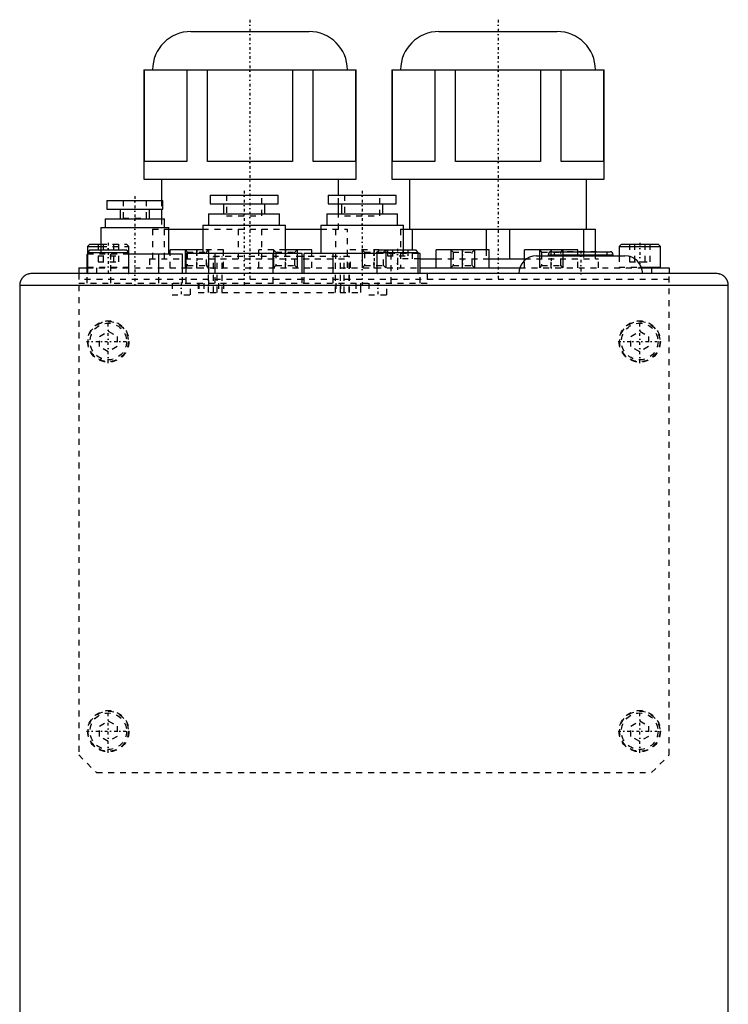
# Model space of a CAD drawing. Extents: x -88 to 88, y -510 to 213.
# Tile 6 of 6: x -60 to 60, y 46 to 213. Entities that reach past the tile are written whole.
import ezdxf

# ---------------------------------------------------------------- set-up
doc = ezdxf.new("R2010")
doc.units = 0
doc.linetypes.add('CENTER', pattern=[1.5, 0.45, -0.5, 0.05, -0.5])
doc.linetypes.add('DASHED', pattern=[2, 1, -1])
for name, color, linetype in [('AM_0', 7, 'CONTINUOUS'), ('AM_10', 7, 'CONTINUOUS'), ('AM_3', 7, 'DASHED'), ('AM_7', 7, 'CENTER')]:
    doc.layers.add(name, color=color, linetype=linetype)

msp = doc.modelspace()

# ---------------------------------------------------------------- linework, layer by layer
at = {"layer": 'AM_0', "color": 7, "linetype": 'CONTINUOUS'}
for p, q in [((-31, 211), (-11, 211)), ((11, 211), (31, 211)), ((-39, 204.5), (-39, 186)), ((-39, 204.5), (-3, 204.5)), ((-38.89, 189), (-38.89, 204.5)), ((-31.69, 204.5), (-31.69, 189)), ((-28.19, 189), (-28.19, 204.5)), ((-13.81, 204.5), (-13.81, 189)), ((-10.31, 189), (-10.31, 204.5)), ((-3.11, 204.5), (-3.11, 189)), ((-3, 186), (-3, 204.5)), ((3, 204.5), (3, 186)), ((3, 204.5), (39, 204.5)), ((3.11, 189), (3.11, 204.5)), ((10.31, 204.5), (10.31, 189)), ((13.81, 189), (13.81, 204.5)), ((28.19, 204.5), (28.19, 189)), ((31.69, 189), (31.69, 204.5)), ((38.89, 204.5), (38.89, 189)), ((39, 186), (39, 204.5)), ((-31.69, 189), (-38.89, 189)), ((-13.81, 189), (-28.19, 189)), ((-3.11, 189), (-10.31, 189)), ((10.31, 189), (3.11, 189)), ((28.19, 189), (13.81, 189)), ((38.89, 189), (31.69, 189)), ((-39, 186), (-3, 186)), ((-36, 186), (-36, 182.4)), ((-6, 183.3), (-6, 186)), ((3, 186), (39, 186)), ((6, 186), (6, 177.5)), ((36, 177.5), (36, 186)), ((-45.25, 182.4), (-45.25, 180.9)), ((-45.25, 182.4), (-35.75, 182.4)), ((-35.75, 180.9), (-35.75, 182.4)), ((-27.75, 183.3), (-27.75, 181.8)), ((-27.75, 183.3), (-16.25, 183.3)), ((-27.75, 181.8), (-16.25, 181.8)), ((-25.5, 181.8), (-25.5, 180.1)), ((-18.5, 180.1), (-18.5, 181.8)), ((-16.25, 181.8), (-16.25, 183.3)), ((-7.75, 183.3), (-7.75, 181.8)), ((-7.75, 183.3), (3.75, 183.3)), ((-7.75, 181.8), (3.75, 181.8)), ((-6, 180.1), (-6, 181.8)), ((-5.5, 181.8), (-5.5, 180.1)), ((1.5, 180.1), (1.5, 181.8)), ((3.75, 181.8), (3.75, 183.3)), ((-45.25, 180.9), (-35.75, 180.9)), ((-43, 180.9), (-43, 179.3)), ((-38, 179.3), (-38, 180.9)), ((-36, 180.9), (-36, 179.3)), ((-28, 180.1), (-28, 178.2)), ((-28, 180.1), (-16, 180.1)), ((-16, 178.2), (-16, 180.1)), ((-8, 180.1), (-8, 178.2)), ((-8, 180.1), (4, 180.1)), ((4, 178.2), (4, 180.1)), ((-45.51, 179.3), (-45.51, 177.8)), ((-45.51, 179.3), (-35.49, 179.3)), ((-35.49, 177.8), (-35.49, 179.3)), ((-46.27, 177.8), (-46.27, 174)), ((-46.27, 177.8), (-34.73, 177.8)), ((-34.73, 173.3), (-34.73, 177.8)), ((-34.73, 177.5), (-29, 177.5)), ((-29, 178.2), (-29, 173.4)), ((-29, 178.2), (-15, 178.2)), ((-15, 173.4), (-15, 178.2)), ((-15, 177.5), (-9, 177.5)), ((-9, 178.2), (-9, 173.4)), ((-9, 178.2), (5, 178.2)), ((4.97, 177.5), (37.5, 177.5)), ((5, 174), (5, 178.2)), ((6.52, 174), (6.52, 177.5)), ((18.98, 177.5), (18.98, 174)), ((23.02, 172.5), (23.02, 177.5)), ((35.48, 177.5), (35.48, 173.7)), ((37.5, 173.7), (37.5, 177.5)), ((-48.1, 175), (-48.5, 174.6)), ((-48.5, 174.6), (-48.5, 170.1)), ((-48.5, 174.6), (-46.27, 174.6)), ((-48.1, 174), (-48.5, 173.6)), ((-48.5, 173.6), (-41.5, 173.6)), ((-48.1, 175), (-46.27, 175)), ((-48.1, 174), (-41.9, 174)), ((-41.5, 173.6), (-41.9, 174)), ((-41.5, 170.1), (-41.5, 173.6)), ((-29, 174), (-34.5, 174)), ((-34.5, 173.3), (-34.5, 174)), ((-30, 173.4), (-30, 174)), ((-10.5, 174), (-15, 174)), ((-10.5, 173.4), (-10.5, 174)), ((0.9, 174), (0.5, 173.6)), ((0.5, 173.6), (0.5, 170.1)), ((0.5, 173.6), (7.5, 173.6)), ((0.9, 174), (7.1, 174)), ((7.5, 173.6), (7.1, 174)), ((7.5, 170.1), (7.5, 173.6)), ((19.5, 174), (10.5, 174)), ((10.5, 171), (10.5, 174)), ((15, 171), (15, 174)), ((19.5, 171), (19.5, 174)), ((34.5, 174), (25.5, 174)), ((25.5, 172.24), (25.5, 174)), ((30, 173.7), (30, 174)), ((30, 173.7), (40, 173.7)), ((34.5, 173.7), (34.5, 174)), ((41.9, 175), (41.5, 174.6)), ((41.5, 174.6), (41.5, 173)), ((41.5, 174.6), (48.5, 174.6)), ((41.9, 175), (48.1, 175)), ((48.5, 174.6), (48.1, 175)), ((48.5, 171.1), (48.5, 174.6)), ((-48.58, 170), (-48.58, 173.3)), ((-48.5, 173.3), (-48.58, 173.3)), ((-32.42, 173.3), (-41.5, 173.3)), ((-36.46, 170), (-36.46, 173.3)), ((-32.42, 170), (-32.42, 173.3)), ((-31.81, 170), (-31.81, 173.4)), ((-12.19, 173.4), (-31.81, 173.4)), ((-26.91, 170), (-26.91, 173.4)), ((-17.09, 170), (-17.09, 173.4)), ((-12.19, 170), (-12.19, 173.4)), ((-11.81, 172.9), (-12.19, 172.9)), ((-11.81, 170), (-11.81, 173.4)), ((0.5, 173.4), (-11.81, 173.4)), ((-6.91, 170), (-6.91, 173.4)), ((7.81, 173.4), (7.5, 173.4)), ((7.81, 170), (7.81, 173.4)), ((7.81, 172.5), (10.5, 172.5)), ((19.5, 172.5), (25.5, 172.5)), ((27.5, 173), (42.5, 173)), ((29.5, 173.2), (29.5, 173)), ((29.5, 173.2), (40.5, 173.2)), ((40.5, 173), (40.5, 173.2)), ((-50, 171), (-50, 170)), ((-50, 171), (-48.58, 171)), ((-48.5, 170.1), (-41.5, 170.1)), ((-32.42, 171), (-31.81, 171)), ((0.5, 170.1), (7.5, 170.1)), ((7.81, 171), (24.67, 171)), ((45.29, 171.1), (48.5, 171.1)), ((45.33, 171), (50, 171)), ((47, 171), (47, 170)), ((50, 171), (50, 170)), ((58, 170), (-58, 170)), ((60, 168), (-60, 168)), ((-60, 168), (-60, 2)), ((60, 2), (60, 168))]:
    msp.add_line(p, q, dxfattribs=at)
for points in [[(-58, 170, 0), (-58.09, 170, 0), (-58.26, 169.98, 0), (-58.43, 169.95, 0), (-58.52, 169.93, 0), (-58.6, 169.91, 0), (-58.77, 169.85, 0), (-58.92, 169.77, 0), (-59.01, 169.72, 0), (-59.04, 169.71, 0), (-59.06, 169.69, 0), (-59.07, 169.69, 0), (-59.09, 169.68, 0), (-59.11, 169.66, 0), (-59.14, 169.65, 0), (-59.16, 169.63, 0), (-59.18, 169.61, 0), (-59.21, 169.6, 0), (-59.22, 169.59, 0), (-59.23, 169.58, 0), (-59.25, 169.56, 0), (-59.27, 169.54, 0), (-59.3, 169.52, 0), (-59.32, 169.5, 0), (-59.34, 169.48, 0), (-59.35, 169.47, 0), (-59.36, 169.46, 0), (-59.38, 169.44, 0), (-59.4, 169.42, 0), (-59.41, 169.41, 0), (-59.42, 169.4, 0), (-59.44, 169.38, 0), (-59.46, 169.36, 0), (-59.47, 169.35, 0), (-59.48, 169.34, 0), (-59.5, 169.32, 0), (-59.52, 169.3, 0), (-59.54, 169.27, 0), (-59.56, 169.25, 0), (-59.58, 169.23, 0), (-59.59, 169.22, 0), (-59.6, 169.21, 0), (-59.61, 169.18, 0), (-59.63, 169.16, 0), (-59.65, 169.14, 0), (-59.66, 169.11, 0), (-59.68, 169.09, 0), (-59.69, 169.07, 0), (-59.69, 169.06, 0), (-59.71, 169.04, 0), (-59.72, 169.01, 0), (-59.74, 168.99, 0), (-59.75, 168.96, 0), (-59.77, 168.94, 0), (-59.77, 168.92, 0), (-59.78, 168.91, 0), (-59.79, 168.88, 0), (-59.81, 168.86, 0), (-59.82, 168.83, 0), (-59.83, 168.81, 0), (-59.84, 168.78, 0), (-59.85, 168.77, 0), (-59.85, 168.75, 0), (-59.86, 168.72, 0), (-59.87, 168.7, 0), (-59.88, 168.67, 0), (-59.89, 168.64, 0), (-59.9, 168.62, 0), (-59.91, 168.6, 0), (-59.91, 168.59, 0), (-59.92, 168.56, 0), (-59.93, 168.53, 0), (-59.93, 168.52, 0), (-59.94, 168.5, 0), (-59.94, 168.48, 0), (-59.95, 168.45, 0), (-59.95, 168.43, 0), (-59.96, 168.42, 0), (-59.96, 168.39, 0), (-59.97, 168.36, 0), (-59.97, 168.33, 0), (-59.98, 168.3, 0), (-59.98, 168.28, 0), (-59.98, 168.26, 0), (-59.98, 168.25, 0), (-59.99, 168.22, 0), (-59.99, 168.19, 0), (-59.99, 168.16, 0), (-60, 168.13, 0), (-60, 168.1, 0), (-60, 168.09, 0), (-60, 168.07, 0), (-60, 168.04, 0), (-60, 168.01, 0), (-60, 168, 0)], [(60, 168, 0), (60, 168.01, 0), (60, 168.04, 0), (60, 168.07, 0), (60, 168.09, 0), (60, 168.1, 0), (60, 168.13, 0), (59.99, 168.16, 0), (59.99, 168.19, 0), (59.99, 168.22, 0), (59.98, 168.25, 0), (59.98, 168.26, 0), (59.98, 168.28, 0), (59.98, 168.3, 0), (59.97, 168.33, 0), (59.97, 168.36, 0), (59.96, 168.39, 0), (59.96, 168.42, 0), (59.95, 168.43, 0), (59.95, 168.45, 0), (59.94, 168.48, 0), (59.94, 168.5, 0), (59.93, 168.52, 0), (59.93, 168.53, 0), (59.92, 168.56, 0), (59.91, 168.59, 0), (59.91, 168.6, 0), (59.9, 168.62, 0), (59.89, 168.64, 0), (59.88, 168.67, 0), (59.87, 168.7, 0), (59.86, 168.72, 0), (59.85, 168.75, 0), (59.85, 168.77, 0), (59.84, 168.78, 0), (59.83, 168.81, 0), (59.82, 168.83, 0), (59.81, 168.86, 0), (59.79, 168.88, 0), (59.78, 168.91, 0), (59.77, 168.92, 0), (59.77, 168.94, 0), (59.75, 168.96, 0), (59.74, 168.99, 0), (59.72, 169.01, 0), (59.71, 169.04, 0), (59.69, 169.06, 0), (59.69, 169.07, 0), (59.68, 169.09, 0), (59.66, 169.11, 0), (59.65, 169.14, 0), (59.63, 169.16, 0), (59.61, 169.18, 0), (59.6, 169.21, 0), (59.59, 169.22, 0), (59.58, 169.23, 0), (59.56, 169.25, 0), (59.54, 169.27, 0), (59.52, 169.3, 0), (59.5, 169.32, 0), (59.48, 169.34, 0), (59.47, 169.35, 0), (59.46, 169.36, 0), (59.44, 169.38, 0), (59.42, 169.4, 0), (59.41, 169.41, 0), (59.4, 169.42, 0), (59.38, 169.44, 0), (59.36, 169.46, 0), (59.35, 169.47, 0), (59.34, 169.48, 0), (59.32, 169.5, 0), (59.3, 169.52, 0), (59.27, 169.54, 0), (59.25, 169.56, 0), (59.23, 169.58, 0), (59.22, 169.59, 0), (59.21, 169.6, 0), (59.18, 169.61, 0), (59.16, 169.63, 0), (59.14, 169.65, 0), (59.11, 169.66, 0), (59.09, 169.68, 0), (59.07, 169.69, 0), (59.06, 169.69, 0), (59.04, 169.71, 0), (59.01, 169.72, 0), (58.92, 169.77, 0), (58.77, 169.85, 0), (58.6, 169.91, 0), (58.52, 169.93, 0), (58.43, 169.95, 0), (58.26, 169.98, 0), (58.09, 170, 0), (58, 170, 0)]]:
    msp.add_polyline3d(points, dxfattribs=at)
for centre, radius, start, end in [((-31, 204.5), 6.5, 90, 180), ((-11, 204.5), 6.5, 0, 90), ((11, 204.5), 6.5, 90, 180), ((31, 204.5), 6.5, 0, 90), ((30, 173.2), 0.5, 90, 180), ((40, 173.2), 0.5, 0, 90), ((27.5, 170), 3, 90, 180), ((42.5, 170), 3, 0, 90), ((-48.4, 170.1), 0.1, 180, 270), ((-41.6, 170.1), 0.1, 270, 0), ((0.6, 170.1), 0.1, 180, 270), ((7.4, 170.1), 0.1, 270, 0), ((48.4, 171.1), 0.1, 270, 0)]:
    msp.add_arc(centre, radius, start, end, dxfattribs=at)
at = {"layer": 'AM_10', "color": 7, "linetype": 'CONTINUOUS'}
for p, q in [((-32, 174), (-32, 171)), ((-28, 174), (-28, 171)), ((-17, 174), (-17, 171)), ((-13, 174), (-13, 171)), ((-2, 174), (-2, 171)), ((2, 174), (2, 171)), ((13, 174), (13, 171)), ((17, 174), (17, 171)), ((28, 174), (28, 171)), ((32, 174), (32, 171))]:
    msp.add_line(p, q, dxfattribs=at)
at = {"layer": 'AM_3', "color": 6, "linetype": 'DASHED'}
for p, q in [((-42.5, 182.4), (-42.5, 179.4)), ((-38.5, 179.4), (-38.5, 182.4)), ((-36, 182.4), (-36, 180.9)), ((-25, 183.3), (-25, 179.8)), ((-19, 179.8), (-19, 183.3)), ((-6, 181.8), (-6, 183.3)), ((-5, 183.3), (-5, 179.8)), ((1, 179.8), (1, 183.3)), ((-6, 177.5), (-6, 180.1)), ((-42.5, 179.4), (-38.5, 179.4)), ((-36, 179.3), (-36, 177.5)), ((-25, 179.8), (-19, 179.8)), ((-5, 179.8), (1, 179.8)), ((-37.5, 177.5), (-34.73, 177.5)), ((-37.5, 177.5), (-37.5, 172.5)), ((-35.48, 172.5), (-35.48, 177.5)), ((-29, 177.5), (-15, 177.5)), ((-23.02, 177.5), (-23.02, 172.5)), ((-18.98, 172.5), (-18.98, 177.5)), ((-9, 177.5), (-4.5, 177.5)), ((-6.52, 177.5), (-6.52, 172.5)), ((-4.5, 171), (-4.5, 177.5)), ((4.5, 177.5), (4.97, 177.5)), ((4.5, 177.5), (4.5, 171)), ((-46.73, 175), (-46.73, 172)), ((-46.27, 175), (-41.9, 175)), ((-46.27, 174.6), (-41.5, 174.6)), ((-46.27, 174), (-46.27, 173.3)), ((-45.87, 175), (-45.87, 172)), ((-44.13, 175), (-44.13, 172)), ((-43.27, 175), (-43.27, 172)), ((-41.5, 174.6), (-41.9, 175)), ((-41.5, 173.6), (-41.5, 174.6)), ((-32, 174), (-31.62, 173.62)), ((-31.62, 173.62), (-31.62, 171.38)), ((-31.62, 173.62), (-28.38, 173.62)), ((-25.5, 174), (-29, 174)), ((-28.38, 173.62), (-28, 174)), ((-28.38, 171.38), (-28.38, 173.62)), ((-25.5, 171), (-25.5, 174)), ((-19.5, 171), (-19.5, 174)), ((-15, 174), (-19.5, 174)), ((-17, 174), (-16.62, 173.62)), ((-16.62, 173.62), (-16.62, 171.38)), ((-16.62, 173.62), (-13.38, 173.62)), ((-13.38, 173.62), (-13, 174)), ((-13.38, 171.38), (-13.38, 173.62)), ((0.9, 174), (-4.5, 174)), ((-2, 174), (-1.62, 173.62)), ((-1.62, 173.62), (-1.62, 171.38)), ((-1.62, 173.62), (1.62, 173.62)), ((0, 171), (0, 174)), ((1.62, 173.62), (2, 174)), ((1.62, 171.38), (1.62, 173.62)), ((2.27, 174), (2.27, 173)), ((3.13, 174), (3.13, 173)), ((4.87, 174), (4.87, 173)), ((5, 173.4), (5, 174)), ((5.73, 174), (5.73, 173)), ((6.52, 172.5), (6.52, 174)), ((13, 174), (13.38, 173.62)), ((13.38, 173.62), (13.38, 171.38)), ((13.38, 173.62), (16.62, 173.62)), ((16.62, 173.62), (17, 174)), ((16.62, 171.38), (16.62, 173.62)), ((18.98, 174), (18.98, 172.5)), ((28, 174), (28.38, 173.62)), ((28.38, 173.62), (28.38, 171.38)), ((28.38, 173.62), (31.62, 173.62)), ((30, 171), (30, 173.7)), ((30.5, 173.7), (30.5, 173)), ((31.62, 173.62), (32, 174)), ((31.62, 171.38), (31.62, 173.62)), ((37.7, 173.7), (32.3, 173.7)), ((34.5, 171), (34.5, 173.7)), ((35.48, 173.7), (35.48, 172.5)), ((37.5, 172.5), (37.5, 173.7)), ((39.5, 173), (39.5, 173.7)), ((43.27, 175), (43.27, 172)), ((44.13, 175), (44.13, 172)), ((45.87, 175), (45.87, 172)), ((46.73, 175), (46.73, 172)), ((-41.5, 173.3), (-48.5, 173.3)), ((-46.73, 173), (-43.27, 173)), ((-46.73, 172), (-43.27, 172)), ((-44.54, 168.4), (-44.54, 173.3)), ((-38, 172.5), (-38, 171)), ((-38, 172.5), (-4, 172.5)), ((-34.5, 171), (-34.5, 173.3)), ((-30, 171), (-30, 173.4)), ((-28.04, 172.9), (-28.04, 166.8)), ((-12.19, 172.9), (-28.04, 172.9)), ((-28.01, 166.8), (-28.01, 172.9)), ((-27.16, 166.8), (-27.16, 172.9)), ((-26.54, 166.8), (-26.54, 172.9)), ((-25.69, 166.8), (-25.69, 172.9)), ((-15, 171), (-15, 173.4)), ((-4.16, 172.9), (-11.81, 172.9)), ((-10.5, 171), (-10.5, 173.4)), ((-6.51, 166.8), (-6.51, 172.9)), ((-5.66, 166.8), (-5.66, 172.9)), ((-5.04, 166.8), (-5.04, 172.9)), ((-4.19, 166.8), (-4.19, 172.9)), ((-4.16, 166.8), (-4.16, 172.9)), ((-4, 171), (-4, 172.5)), ((7.5, 173.4), (0.5, 173.4)), ((2.27, 173), (5.73, 173)), ((2.91, 168.4), (2.91, 173.4)), ((4, 172.5), (4, 171)), ((7.81, 172.5), (4, 172.5)), ((10.5, 172.5), (19.5, 172.5)), ((25.5, 172.5), (38, 172.5)), ((25.5, 171), (25.5, 172.24)), ((38, 171), (38, 172.5)), ((41.5, 173), (41.5, 171.1)), ((43.27, 172), (46.73, 172)), ((-48.58, 171), (-32.42, 171)), ((-48.5, 171.1), (-41.5, 171.1)), ((-47, 171), (-47, 170)), ((-31.62, 171.38), (-32, 171)), ((-31.81, 171), (7.81, 171)), ((-31.62, 171.38), (-28.38, 171.38)), ((-28, 171), (-28.38, 171.38)), ((-16.62, 171.38), (-17, 171)), ((-16.62, 171.38), (-13.38, 171.38)), ((-13, 171), (-13.38, 171.38)), ((-1.62, 171.38), (-2, 171)), ((-1.62, 171.38), (1.62, 171.38)), ((2, 171), (1.62, 171.38)), ((13.38, 171.38), (13, 171)), ((13.38, 171.38), (16.62, 171.38)), ((17, 171), (16.62, 171.38)), ((24.67, 171), (45.33, 171)), ((28.38, 171.38), (28, 171)), ((28.38, 171.38), (31.62, 171.38)), ((32, 171), (31.62, 171.38)), ((41.5, 171.1), (45.29, 171.1)), ((-50, 170), (-50, 88.5)), ((50, 169), (-50, 169)), ((-48.58, 168.4), (-48.58, 170)), ((-36.46, 168.4), (-36.46, 170)), ((-32.42, 168.4), (-32.42, 170)), ((-31.81, 168.4), (-31.81, 170)), ((-26.91, 168.4), (-26.91, 170)), ((-17.09, 168.4), (-17.09, 170)), ((-12.19, 168.4), (-12.19, 170)), ((-11.81, 168.4), (-11.81, 170)), ((-6.91, 168.4), (-6.91, 170)), ((7.81, 168.4), (7.81, 170)), ((9, 170), (9, 168.4)), ((50, 88.5), (50, 170)), ((-50, 168.4), (9, 168.4)), ((-34.2, 168.4), (-34.2, 166.4)), ((-31.1, 166.4), (-31.1, 168.4)), ((-29.75, 168.4), (-29.75, 166.8)), ((-29.75, 166.8), (-2.25, 166.8)), ((-29.69, 168.4), (-29.69, 166.8)), ((-28.84, 168.4), (-28.84, 166.8)), ((-26.35, 168.4), (-26.35, 166.8)), ((-25.5, 168.4), (-25.5, 166.8)), ((-6.45, 168.4), (-6.45, 166.8)), ((-5.65, 168.4), (-5.65, 166.8)), ((-3.1, 168.4), (-3.1, 166.8)), ((-2.3, 168.4), (-2.3, 166.8)), ((-2.25, 166.8), (-2.25, 168.4)), ((-0.9, 168.4), (-0.9, 166.4)), ((2.2, 166.4), (2.2, 168.4)), ((-34.2, 166.4), (-31.1, 166.4)), ((-0.9, 166.4), (2.2, 166.4)), ((-46.5, 159.37), (-45, 160.23)), ((-45, 160.23), (-43.5, 159.37)), ((43.5, 159.37), (45, 160.23)), ((45, 160.23), (46.5, 159.37)), ((-46.5, 157.63), (-46.5, 159.37)), ((-43.5, 159.37), (-43.5, 157.63)), ((43.5, 157.63), (43.5, 159.37)), ((46.5, 159.37), (46.5, 157.63)), ((-45, 156.77), (-46.5, 157.63)), ((-43.5, 157.63), (-45, 156.77)), ((45, 156.77), (43.5, 157.63)), ((46.5, 157.63), (45, 156.77)), ((-46.5, 93.37), (-45, 94.23)), ((-45, 94.23), (-43.5, 93.37)), ((43.5, 93.37), (45, 94.23)), ((45, 94.23), (46.5, 93.37)), ((-46.5, 91.63), (-46.5, 93.37)), ((-43.5, 93.37), (-43.5, 91.63)), ((43.5, 91.63), (43.5, 93.37)), ((46.5, 93.37), (46.5, 91.63)), ((-45, 90.77), (-46.5, 91.63)), ((-43.5, 91.63), (-45, 90.77)), ((45, 90.77), (43.5, 91.63)), ((46.5, 91.63), (45, 90.77)), ((-50, 88.5), (-47, 85.5)), ((47, 85.5), (50, 88.5)), ((-47, 85.5), (47, 85.5))]:
    msp.add_line(p, q, dxfattribs=at)
for centre, radius in [((-45, 158.5), 3.5), ((-45, 158.5), 3.4), ((45, 158.5), 3.5), ((45, 158.5), 3.4), ((-45, 158.5), 3.1), ((45, 158.5), 3.1), ((-45, 92.5), 3.5), ((-45, 92.5), 3.4), ((-45, 92.5), 3.1), ((45, 92.5), 3.5), ((45, 92.5), 3.4), ((45, 92.5), 3.1)]:
    msp.add_circle(centre, radius, dxfattribs=at)
msp.add_arc((41.6, 171.1), 0.1, 180, 270, dxfattribs=at)
at = {"layer": 'AM_7', "color": 4, "linetype": 'CENTER'}
for p, q in [((-21, 213), (-21, 169)), ((21, 213), (21, 169)), ((-22, 184.04), (-22, 167.66)), ((-2, 184.04), (-2, 167.66)), ((-40.5, 183.1), (-40.5, 167.7)), ((-45, 175.2), (-45, 169.8)), ((45, 175.2), (45, 170.8)), ((-30, 174.15), (-30, 170.85)), ((-15, 174.15), (-15, 170.85)), ((0, 174.15), (0, 170.85)), ((4, 174.2), (4, 169.8)), ((15, 174.15), (15, 170.85)), ((30, 174.15), (30, 170.85)), ((35, 173.88), (35, 169.81)), ((-32.65, 168.5), (-32.65, 166.3)), ((0.65, 168.5), (0.65, 166.3)), ((-45, 154.82), (-45, 162.18)), ((45, 154.82), (45, 162.18)), ((-48.67, 158.5), (-41.33, 158.5)), ((41.33, 158.5), (48.67, 158.5)), ((-45, 88.83), (-45, 96.17)), ((45, 88.83), (45, 96.17)), ((-48.67, 92.5), (-41.33, 92.5)), ((41.33, 92.5), (48.67, 92.5))]:
    msp.add_line(p, q, dxfattribs=at)

doc.saveas('drawing.dxf')
